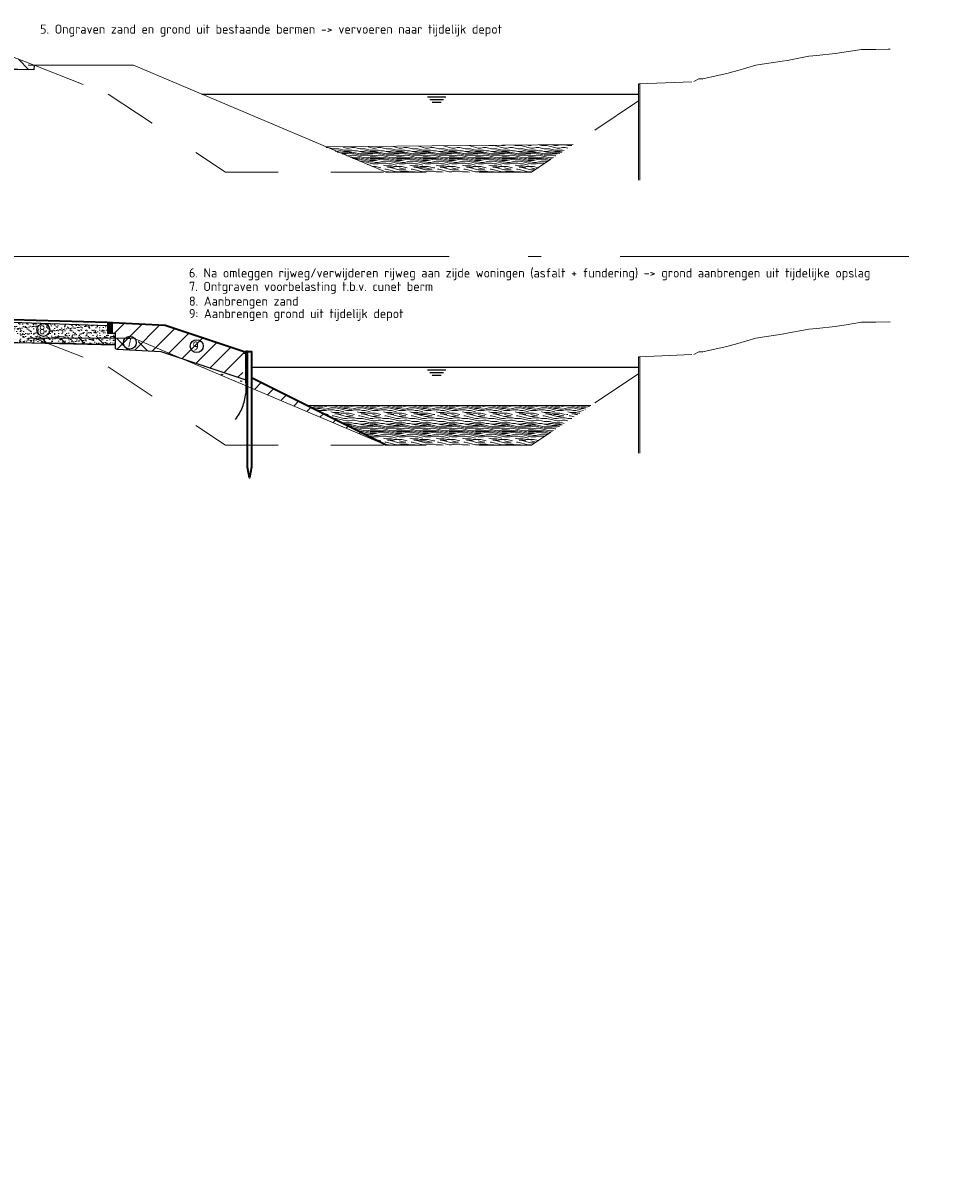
# Model space of a CAD drawing. Header units: metres. Extents: x -1 to 222837, y -2 to 853657.
# Tile 17 of 224: x 111356 to 111374, y 425545 to 425567. Entities that reach past the tile are written whole.
import ezdxf

# ---------------------------------------------------------------- set-up
doc = ezdxf.new("R2010")
doc.units = ezdxf.units.M
doc.header["$XCLIPFRAME"] = 0
for name, pattern in [('1-1', [20, 10, -10]), ('AL-NAP_LIJN', [15.25, 12, -1.5, 0.25, -1.5]), ('HIDDENX2', [19.05, 12.7, -6.35])]:
    doc.linetypes.add(name, pattern=pattern)
for name, color, linetype, lineweight in [('A-TXT-T25', 7, 'Continuous', 25), ('B-ALG', 8, 'Continuous', 5), ('B-WE-GW-GROND_SLIB-A', 252, 'Continuous', 18), ('B-WE-GW-MAAIVELD-GD', 93, 'Continuous', 18), ('B-WE-VH-VERHARDING_FUNDERING-A', 7, 'Continuous', 18), ('N-WE-AM-NAP-G', 7, 'AL-NAP_LIJN', 18), ('N-WE-GK-DAMWAND_Hout-G', 40, 'Continuous', 35), ('N-WE-GK-M', 7, 'Continuous', 18), ('N-WE-GW-BERM-G', 90, 'Continuous', 35), ('N-WE-GW-GROND-WERK-A', 7, 'Continuous', 18), ('N-WE-GW-WATERGANG-WERK-A', 92, 'Continuous', 18), ('N-WE-VH-VERHARDING_FUNDERING-A', 7, 'Continuous', 18)]:
    doc.layers.add(name, color=color, linetype=linetype, lineweight=lineweight)
for name, color, linetype in [('NIEUW', 3, 'Continuous'), ('PR-WATER', 140, 'Continuous'), ('PR-WATER @ 0.05', 140, 'Continuous'), ('X-REF', 7, 'Continuous')]:
    doc.layers.add(name, color=color, linetype=linetype)
doc.styles.add('NLCS-ISO-ANNOTATIEF-T25', font='NLCS-ISO.ttf', dxfattribs={"height": 2.5})
doc.styles.add('NLCS-ISO-M1000-T25', font='NLCS-ISO.ttf')
picture_1 = doc.add_image_def('image1.ecw', size_in_pixel=(400001, 250001))
picture_2 = doc.add_image_def('image2.ecw', size_in_pixel=(120000, 80000))

# ---------------------------------------------------------------- blocks, each defined once
blk = doc.blocks.new('opsluitband 100x200')
at = {"transparency": 33554610}
h = blk.add_hatch(color=8, dxfattribs=at)
h.dxf.hatch_style = 1
h.paths.add_polyline_path([(111221.896, 425865.107), (111221.896, 425864.907), (111221.996, 425864.907), (111221.996, 425865.107)])
at = {"flags": 128}
blk.add_lwpolyline([(111221.896, 425865.107), (111221.896, 425864.907), (111221.996, 425864.907), (111221.996, 425865.107)], close=True, dxfattribs=at)
blk = doc.blocks.new('DOORSNEDE_WATERLIJN')
at = {"linetype": 'Continuous'}
for p, q in [((-3.51, -1), (3.51, -1)), ((-2.63, -2), (2.62, -2)), ((-1.74, -3), (1.72, -3))]:
    blk.add_line(p, q, dxfattribs=at)
blk = doc.blocks.new('beschoeiing')
at = {"layer": 'N-WE-GK-DAMWAND_Hout-G', "flags": 128}
for points in [[(115181.26, 427398.829), (115181.26, 427398.979), (115181.23, 427398.979), (115181.23, 427398.829)], [(115181.34, 427396.779), (115181.3, 427396.579), (115181.26, 427396.779), (115181.26, 427398.979), (115181.34, 427398.979)], [(115181.26, 427398.679), (115181.26, 427398.829), (115181.23, 427398.829), (115181.23, 427398.679)], [(115181.26, 427398.529), (115181.26, 427398.679), (115181.23, 427398.679), (115181.23, 427398.529)], [(115181.26, 427398.379), (115181.26, 427398.529), (115181.23, 427398.529), (115181.23, 427398.379)]]:
    blk.add_lwpolyline(points, close=True, dxfattribs=at)
at = {"layer": 'NIEUW', "linetype": 'HIDDENX2', "ltscale": 0.5}
blk.add_lwpolyline([(115181.23, 427398.962), (115181.23, 427398.939), (115181.2, 427398.939), (115181.2, 427398.979), (115181.23, 427398.979), (115181.23, 427398.179, -0.131764), (115181.036, 427397.686)], format="xyb", dxfattribs=at)
blk = doc.blocks.new('BESCHOEIING1')
blk.add_blockref('beschoeiing', (-3940.745, -1556.733))

msp = doc.modelspace()

# ---------------------------------------------------------------- hatches: boundary and pattern name
at = {"layer": 'B-WE-GW-GROND_SLIB-A', "transparency": 33554585}
h = msp.add_hatch(dxfattribs=at)
h.set_pattern_fill('AGW-GROND_SLIB', color=256, style=0, pattern_type=2)
h.set_pattern_definition([(0, (111363.6517, 425564.44686), (0, 0.5), [0.1, -0.15, 0.05, -0.2]), (0, (111364.0017, 425564.45936), (0, 0.5), [0.1, -0.4]), (0, (111363.9517, 425564.48436), (0, 0.5), [0.05, -0.45]), (0, (111363.6767, 425564.49686), (0, 0.5), [0.025, -0.35, 0.025, -0.1]), (0, (111363.8517, 425564.52186), (0, 0.5), [0.1, -0.15, 0.025, -2.25]), (0, (111363.7267, 425564.53436), (0, 0.5), [0.075, -0.425]), (0, (111363.8517, 425564.54686), (0, 0.5), [0.15, -0.35]), (0, (111363.7017, 425564.55936), (0, 0.5), [0.1, -0.4]), (0, (111363.9017, 425574.69686), (0, 0.5), [0.25, -0.25]), (0, (111363.7517, 425564.59686), (0, 0.5), [0.05, -0.15, 0.1, -0.2]), (0, (111364.1017, 425564.60936), (0, 0.5), [0.1, -0.4]), (0, (111364.0017, 425564.62186), (0, 0.5), [0.05, -0.45]), (0, (111363.9017, 425564.63436), (0, 0.5), [0.05, -0.45]), (0, (111363.6517, 425564.64686), (0, 0.5), [0.1, -0.4]), (0, (111363.9017, 425564.65936), (0, 0.5), [0.1, -0.4]), (0, (111363.9017, 425564.68436), (0, 0.5), [0.1, -0.1, 0.1, -0.2]), (0, (111363.8017, 425564.70936), (0, 0.5), [0.05, -0.25, 0.1, -0.1]), (0, (111363.9017, 425564.72186), (0, 0.5), [0.15, -0.35]), (0, (111363.9017, 425564.74686), (0, 0.5), [0.1, -0.4]), (0, (111363.7017, 425564.75936), (0, 0.5), [0.15, -0.2, 0.05, -0.1]), (0, (111363.7017, 425564.78436), (0, 0.5), [0.25, -0.25]), (0, (111364.0017, 425564.79686), (0, 0.5), [0.05, -0.45]), (0, (111363.8517, 425564.80936), (0, 0.5), [0.1, -0.4]), (0, (111363.7517, 425564.82186), (0, 0.5), [0.05, -0.2, 0.05, -0.2]), (0, (111363.7017, 425564.83436), (0, 0.5), [0.05, -0.15, 0.1, -0.2]), (0, (111363.8017, 425564.84686), (0, 0.5), [0.05, -0.25, 0.05, -0.15]), (0, (111363.9017, 425564.85936), (0, 0.5), [0.15, -0.35]), (0, (111363.7017, 425564.88436), (0, 0.5), [0.1, -0.4]), (0, (111363.9517, 425564.89686), (0, 0.5), [0.05, -0.45]), (0, (111364.0517, 425564.90936), (0, 0.5), [0.05, -0.45]), (14.036, (111364.00169, 425564.48436), (0.5, -2e-11), [0.0515, -2.010053]), (14.036, (111364.05169, 425564.59686), (0.5, -2e-11), [0.0515, -2.010053]), (14.0362, (111364.00169, 425564.89686), (0.5, -2e-11), [0.0515, -2.010053]), (14.0362, (111363.85169, 425564.70936), (0.5, -2e-11), [0.0515, -2.010053]), (14.0362, (111363.95169, 425564.78436), (0.5, -2e-11), [0.0515, -2.010053]), (14.0362, (111364.00169, 425564.74686), (0.5, -2e-11), [0.0515, -2.010053]), (14.0362, (111363.75169, 425564.83436), (0.5, -2e-11), [0.0515, -2.010053]), (14.0362, (111363.95169, 425564.80936), (0.5, -2e-11), [0.0515, -2.010053]), (14.036, (111364.05169, 425564.62186), (0.5, -2e-11), [0.103, -1.958553]), (14.036, (111364.00169, 425564.65936), (0.5, -2e-11), [0.103, -1.958553]), (14.036, (111364.00169, 425564.68436), (0.5, -2e-11), [0.103, -1.958553]), (165.9638, (111363.85169, 425564.52186), (-0.5, -2e-11), [0.0515, -0.103, 0.0515, -1.855553]), (165.9638, (111363.75169, 425564.59686), (-0.5, -2e-11), [0.0515, -2.010053]), (165.9638, (111363.75169, 425564.82186), (-0.5, -2e-11), [0.103, -1.958553]), (194.036, (111364.00169, 425564.45936), (-0.5, 2e-11), [0.0515, -2.010053]), (345.964, (111364.10169, 425564.45936), (0.5, 2e-11), [0.0515, -2.010053]), (345.9638, (111363.95169, 425564.63436), (0.5, 2e-11), [0.0515, -2.010053]), (345.964, (111364.05169, 425564.72186), (0.5, 2e-11), [0.0515, -2.010053]), (345.9638, (111363.85169, 425564.75936), (0.5, 2e-11), [0.0515, -2.010053]), (345.9638, (111363.80169, 425564.82186), (0.5, 2e-11), [0.0515, -2.010053]), (345.9638, (111363.85169, 425564.84686), (0.5, 2e-11), [0.0515, -2.010053]), (345.9638, (111363.85169, 425564.75936), (0.5, 2e-11), [0.0515, -2.010053]), (345.9638, (111364.00169, 425564.83436), (0.5, 2e-11), [0.206, -1.855553]), (345.9638, (111363.70169, 425564.49686), (0.5, 2e-11), [0.206, -1.855553]), (345.9638, (111363.75169, 425564.53436), (0.5, 2e-11), [0.206, -1.855553]), (345.9638, (111363.80169, 425564.55936), (0.5, 2e-11), [0.0515, -0.103, 0.103, -1.804053]), (345.9638, (111363.80169, 425564.59686), (0.5, 2e-11), [0.103, -0.103, 0.103, -1.752553]), (345.9638, (111363.75169, 425564.64686), (0.5, 2e-11), [0.206, -1.855553]), (345.9638, (111363.70169, 425564.68436), (0.5, 2e-11), [0.206, -1.855553]), (345.9638, (111363.70169, 425564.70936), (0.5, 2e-11), [0.206, -1.855553]), (345.9638, (111364.05169, 425564.85936), (0.5, 2e-11), [0.0515, -2.010053]), (345.964, (111364.10169, 425564.90936), (0.5, 1e-07), [0.103, -1.958553]), (345.9638, (111363.80169, 425564.88436), (0.5, 1e-07), [0.103, -1.958553]), (345.9638, (111363.75169, 425564.44686), (0.5, 9e-09), [0.206, -1.855553]), (345.964, (111364.05169, 425564.79686), (0.5, 9e-09), [0.1545, -1.907053]), (345.964, (111364.10169, 425564.75936), (0.5, 9e-09), [0.309, -1.752553])])
h.paths.add_polyline_path([(111362.0606, 425564.4103), (111363.2045, 425563.9388), (111365.9639, 425563.9388), (111366.7555, 425564.4665)])
at = {"layer": 'B-WE-GW-GROND_SLIB-A', "transparency": 33554687}
h = msp.add_hatch(dxfattribs=at)
h.set_pattern_fill('AGW-GROND_SLIB', color=256, style=0, pattern_type=2)
h.set_pattern_definition([(0, (111363.6517, 425559.2644), (0, 0.5), [0.1, -0.15, 0.05, -0.2]), (0, (111364.0017, 425559.2769), (0, 0.5), [0.1, -0.4]), (0, (111363.9517, 425559.3019), (0, 0.5), [0.05, -0.45]), (0, (111363.6767, 425559.3144), (0, 0.5), [0.025, -0.35, 0.025, -0.1]), (0, (111363.8517, 425559.3394), (0, 0.5), [0.1, -0.15, 0.025, -2.25]), (0, (111363.7267, 425559.3519), (0, 0.5), [0.075, -0.425]), (0, (111363.8517, 425559.3644), (0, 0.5), [0.15, -0.35]), (0, (111363.7017, 425559.3769), (0, 0.5), [0.1, -0.4]), (0, (111363.9017, 425569.5144), (0, 0.5), [0.25, -0.25]), (0, (111363.7517, 425559.4144), (0, 0.5), [0.05, -0.15, 0.1, -0.2]), (0, (111364.1017, 425559.4269), (0, 0.5), [0.1, -0.4]), (0, (111364.0017, 425559.4394), (0, 0.5), [0.05, -0.45]), (0, (111363.9017, 425559.4519), (0, 0.5), [0.05, -0.45]), (0, (111363.6517, 425559.4644), (0, 0.5), [0.1, -0.4]), (0, (111363.9017, 425559.4769), (0, 0.5), [0.1, -0.4]), (0, (111363.9017, 425559.5019), (0, 0.5), [0.1, -0.1, 0.1, -0.2]), (0, (111363.8017, 425559.5269), (0, 0.5), [0.05, -0.25, 0.1, -0.1]), (0, (111363.9017, 425559.5394), (0, 0.5), [0.15, -0.35]), (0, (111363.9017, 425559.5644), (0, 0.5), [0.1, -0.4]), (0, (111363.7017, 425559.5769), (0, 0.5), [0.15, -0.2, 0.05, -0.1]), (0, (111363.7017, 425559.6019), (0, 0.5), [0.25, -0.25]), (0, (111364.0017, 425559.6144), (0, 0.5), [0.05, -0.45]), (0, (111363.8517, 425559.6269), (0, 0.5), [0.1, -0.4]), (0, (111363.7517, 425559.6394), (0, 0.5), [0.05, -0.2, 0.05, -0.2]), (0, (111363.7017, 425559.6519), (0, 0.5), [0.05, -0.15, 0.1, -0.2]), (0, (111363.8017, 425559.6644), (0, 0.5), [0.05, -0.25, 0.05, -0.15]), (0, (111363.9017, 425559.6769), (0, 0.5), [0.15, -0.35]), (0, (111363.7017, 425559.7019), (0, 0.5), [0.1, -0.4]), (0, (111363.9517, 425559.7144), (0, 0.5), [0.05, -0.45]), (0, (111364.0517, 425559.7269), (0, 0.5), [0.05, -0.45]), (14.0362, (111364.00169, 425559.30191), (0.5, -2e-11), [0.0515, -2.010053]), (14.0362, (111364.05169, 425559.41441), (0.5, -2e-11), [0.0515, -2.010053]), (14.0362, (111364.00169, 425559.71441), (0.5, -2e-11), [0.0515, -2.010053]), (14.0362, (111363.85169, 425559.52691), (0.5, -2e-11), [0.0515, -2.010053]), (14.0362, (111363.95169, 425559.60191), (0.5, -2e-11), [0.0515, -2.010053]), (14.0362, (111364.00169, 425559.56441), (0.5, -2e-11), [0.0515, -2.010053]), (14.0362, (111363.75169, 425559.65191), (0.5, -2e-11), [0.0515, -2.010053]), (14.0362, (111363.95169, 425559.62691), (0.5, -2e-11), [0.0515, -2.010053]), (14.0362, (111364.05169, 425559.43941), (0.5, -2e-11), [0.103, -1.958553]), (14.0362, (111364.00169, 425559.47691), (0.5, -2e-11), [0.103, -1.958553]), (14.0362, (111364.00169, 425559.50191), (0.5, -2e-11), [0.103, -1.958553]), (165.9638, (111363.85169, 425559.33941), (-0.5, -2e-11), [0.0515, -0.103, 0.0515, -1.855553]), (165.9638, (111363.75169, 425559.41441), (-0.5, -2e-11), [0.0515, -2.010053]), (165.9638, (111363.75169, 425559.63941), (-0.5, -2e-11), [0.103, -1.958553]), (194.0362, (111364.00169, 425559.27691), (-0.5, 2e-11), [0.0515, -2.010053]), (345.9638, (111364.10169, 425559.27691), (0.5, 2e-11), [0.0515, -2.010053]), (345.9638, (111363.95169, 425559.45191), (0.5, 2e-11), [0.0515, -2.010053]), (345.9638, (111364.05169, 425559.53941), (0.5, 2e-11), [0.0515, -2.010053]), (345.9638, (111363.85169, 425559.57691), (0.5, 2e-11), [0.0515, -2.010053]), (345.9638, (111363.80169, 425559.63941), (0.5, 2e-11), [0.0515, -2.010053]), (345.9638, (111363.85169, 425559.66441), (0.5, 2e-11), [0.0515, -2.010053]), (345.9638, (111363.85169, 425559.57691), (0.5, 2e-11), [0.0515, -2.010053]), (345.9638, (111364.00169, 425559.65191), (0.5, 2e-11), [0.206, -1.855553]), (345.9638, (111363.70169, 425559.31441), (0.5, 2e-11), [0.206, -1.855553]), (345.9638, (111363.75169, 425559.35191), (0.5, 2e-11), [0.206, -1.855553]), (345.9638, (111363.80169, 425559.37691), (0.5, 2e-11), [0.0515, -0.103, 0.103, -1.804053]), (345.9638, (111363.80169, 425559.41441), (0.5, 2e-11), [0.103, -0.103, 0.103, -1.752553]), (345.9638, (111363.75169, 425559.46441), (0.5, 2e-11), [0.206, -1.855553]), (345.9638, (111363.70169, 425559.50191), (0.5, 2e-11), [0.206, -1.855553]), (345.9638, (111363.70169, 425559.52691), (0.5, 2e-11), [0.206, -1.855553]), (345.9638, (111364.05169, 425559.67691), (0.5, 2e-11), [0.0515, -2.010053]), (345.9638, (111364.10169, 425559.72691), (0.5, 1e-07), [0.103, -1.958553]), (345.9638, (111363.80169, 425559.70191), (0.5, 1e-07), [0.103, -1.958553]), (345.9638, (111363.75169, 425559.26441), (0.5, 9e-09), [0.206, -1.855553]), (345.9638, (111364.05169, 425559.61441), (0.5, 9e-09), [0.1545, -1.907053]), (345.9638, (111364.10169, 425559.57691), (0.5, 9e-09), [0.309, -1.752553])])
h.paths.add_polyline_path([(111361.7045, 425559.5063), (111363.2045, 425558.7563), (111365.9639, 425558.7563), (111367.0889, 425559.5063)])
at = {"layer": 'B-WE-VH-VERHARDING_FUNDERING-A', "transparency": 33554508}
h = msp.add_hatch(dxfattribs=at)
h.set_pattern_fill('AVH-FUNDERING_BIMS', color=256, scale=0.5, style=0, pattern_type=2)
h.set_pattern_definition([(30, (106045.87115, 432860.83689), (0.0721688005, 0.12499997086), [0.025, -0.225]), (150, (106045.87115, 432860.83689), (-0.1443375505, 2.914e-08), [0.025, -0.225])])
h.paths.add_polyline_path([(111359.2748, 425560.4193), (111360.546, 425559.8814), (111360.5401, 425560.0173), (111360.4751, 425560.0173)])
at = {"layer": 'N-WE-GW-GROND-WERK-A', "transparency": 33554585}
h = msp.add_hatch(dxfattribs=at)
h.set_pattern_fill('AGW-WERK_AANVULLEN', color=256, style=0, pattern_type=2)
h.set_pattern_definition([(45, (-165.92163, -79.7162), (-0.1767766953, 0.1767766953), [])])
h.paths.add_polyline_path([(111358.9258, 425560.5362), (111360.4751, 425560.0173), (111360.5104, 425560.5326), (111359.0104, 425561.0326), (111358.0104, 425561.0826), (111358.0104, 425560.8826), (111358.0604, 425560.8826), (111358.0604, 425560.5928), (111358.0931, 425560.5778)])
h = msp.add_hatch(dxfattribs=at)
h.set_pattern_fill('AGW-WERK_AANVULLEN', color=256, style=0, pattern_type=2)
h.set_pattern_definition([(45, (111481.53273, 425653.77274), (-0.1767767, 0.1767767), [])])
h.paths.add_polyline_path([(111360.6501, 425559.8373), (111361.5193, 425559.4695), (111363.2045, 425558.7563), (111360.6445, 425560.0363)])
at = {"layer": 'N-WE-GW-WATERGANG-WERK-A', "transparency": 33554585}
h = msp.add_hatch(dxfattribs=at)
h.set_pattern_fill('AGW-WERK_ONTGRAVEN', color=256, style=0, pattern_type=2)
h.set_pattern_definition([(135, (0, 3.75392), (-0.1767766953, -0.1767766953), [])])
h.paths.add_polyline_path([(111353.3444, 425566.398), (111353.174, 425566.285), (111353.1497, 425566.269), (111352.752, 425566.2927), (111351.8604, 425566.3461), (111351.8604, 425565.9576), (111352.1204, 425565.9576), (111352.1212, 425565.9866), (111355.9809, 425565.8901), (111356.2104, 425565.8901), (111356.5183, 425565.8825), (111356.5204, 425565.9688), (111355.5305, 425566.3528), (111355.4072, 425566.4005), (111355.1311, 425566.4003)])
h = msp.add_hatch(dxfattribs=at)
h.set_pattern_fill('AGW-WERK_ONTGRAVEN', color=256, style=0, pattern_type=2)
h.set_pattern_definition([(135, (0, 5.97213), (-0.1767766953, -0.1767766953), [])])
h.paths.add_polyline_path([(111356.5204, 425560.7864), (111356.5183, 425560.7001), (111358.0604, 425560.6619), (111358.0342, 425560.6049), (111358.0931, 425560.5778), (111358.7646, 425560.5442), (111358.4057, 425560.7871)])
at = {"layer": 'N-WE-VH-VERHARDING_FUNDERING-A', "transparency": 33554508}
h = msp.add_hatch(dxfattribs=at)
h.set_pattern_fill('AVH-FUNDERING_ZAND', color=256, style=0, pattern_type=2)
h.set_pattern_definition([(37.5, (-165.92163, -79.71621), (-0.003149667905, 0.09634118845), [0, -0.076, 0, -0.085, 0, -0.08125]), (7.5, (-165.92163, -79.71621), (0.088488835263, 0.14110730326), [0, -0.041, 0, -0.0685, 0, -0.02625]), (327.5, (-165.98313, -79.71621), (0.155707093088, 0.000282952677), [0, -0.025, 0, -0.09, 0, -0.1175]), (317.5, (-165.98313, -79.71621), (0.15030633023, 0.043883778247), [0, -0.0125, 0, -0.059, 0, -0.0675])])
h.paths.add_polyline_path([(111358.0604, 425560.8826), (111358.0104, 425560.8826), (111357.9104, 425560.8826), (111357.9101, 425561.0226), (111356.1104, 425561.0869), (111356.1104, 425560.8633), (111356.2104, 425560.8633), (111356.2104, 425560.7077), (111356.5808, 425560.6985), (111357.0752, 425560.6863), (111358.0621, 425560.6619)])

# ---------------------------------------------------------------- linework, layer by layer
at = {"flags": 128}
for points in [[(111356.5204, 425565.9688), (111356.5183, 425565.8825), (111356.2104, 425565.8901), (111355.9809, 425565.8901), (111352.1212, 425565.9866), (111352.1204, 425565.9576), (111351.8604, 425565.9576), (111351.8604, 425566.3461)], [(111357.9104, 425561.0226), (111356.1104, 425561.0872)], [(111351.8604, 425560.7752), (111352.1204, 425560.7752), (111352.1212, 425560.8042), (111355.9809, 425560.7077), (111356.2104, 425560.7077), (111358.0604, 425560.6619), (111358.0604, 425560.5928), (111358.0931, 425560.5778), (111358.9258, 425560.5362), (111360.5401, 425559.9955)], [(111358.0104, 425560.8826), (111358.0604, 425560.8826), (111358.0621, 425560.6619), (111357.0752, 425560.6863), (111356.6484, 425560.6969)], [(111358.0604, 425560.5928), (111358.0931, 425560.5778), (111358.9258, 425560.5362), (111360.5401, 425559.9955)]]:
    msp.add_lwpolyline(points, dxfattribs=at)
at = {"color": 4}
for centre in [(111356.6962, 425560.9435), (111358.3385, 425560.7018), (111359.6082, 425560.6361)]:
    msp.add_circle(centre, 0.1224, dxfattribs=at)
at = {"layer": 'B-ALG', "flags": 128}
for points in [[(111368.0161, 425563.7891), (111368.0161, 425565.618), (111367.9961, 425565.618), (111367.9961, 425563.7891)], [(111368.0161, 425558.6066), (111368.0161, 425560.4356), (111367.9961, 425560.4356), (111367.9961, 425558.6066)]]:
    msp.add_lwpolyline(points, dxfattribs=at)
at = {"layer": 'B-WE-GW-GROND_SLIB-A', "flags": 128}
for points in [[(111362.0606, 425564.4228), (111366.7555, 425564.4665)], [(111361.7045, 425559.5063), (111367.0889, 425559.5063)], [(111361.7045, 425559.5063), (111367.0889, 425559.5063)]]:
    msp.add_lwpolyline(points, dxfattribs=at)
at = {"layer": 'B-WE-GW-MAAIVELD-GD', "color": 93, "linetype": 'Continuous', "lineweight": 18}
for points in [[(111355.5305, 425566.3528), (111356.5204, 425565.9688)], [(111369.0443, 425565.6593), (111369.1374, 425565.7094), (111369.2128, 425565.712), (111369.6971, 425565.8181), (111369.7154, 425565.8235), (111369.8758, 425565.8696), (111370.218, 425565.9707), (111370.2569, 425565.9787), (111370.7206, 425566.0475), (111370.8166, 425566.0629), (111371.2232, 425566.1434), (111371.3763, 425566.1551), (111371.7258, 425566.1913), (111371.936, 425566.226), (111372.2284, 425566.2716), (111372.4958, 425566.2718), (111372.731, 425566.2771), (111372.7699, 425566.272)], [(111363.2045, 425563.9388), (111358.4057, 425565.9695), (111356.4072, 425565.9688)], [(111358.4057, 425560.7871), (111356.5204, 425560.7864), (111356.5183, 425560.7001), (111356.2104, 425560.7077), (111355.9809, 425560.7077), (111352.1212, 425560.8042), (111352.1204, 425560.7752), (111351.8604, 425560.7752), (111351.8604, 425561.1636)], [(111369.0443, 425560.4768), (111369.1374, 425560.527), (111369.2128, 425560.5295), (111369.6971, 425560.6356), (111369.7154, 425560.641), (111369.8758, 425560.6872), (111370.218, 425560.7882), (111370.2569, 425560.7962), (111370.7206, 425560.8651), (111370.8166, 425560.8805), (111371.2232, 425560.961), (111371.3763, 425560.9727), (111371.7258, 425561.0088), (111371.936, 425561.0435), (111372.2284, 425561.0892), (111372.4958, 425561.0894), (111372.731, 425561.0947), (111372.7699, 425561.0896)], [(111363.2045, 425558.7563), (111358.4057, 425560.7871), (111356.4072, 425560.7863)]]:
    msp.add_lwpolyline(points, dxfattribs=at)
at = {"layer": 'B-WE-GW-MAAIVELD-GD', "color": 93, "linetype": '1-1', "lineweight": 18, "ltscale": 0.1, "transparency": 33554508}
for points in [[(111356.5204, 425565.9688), (111357.9268, 425565.4233), (111360.1535, 425563.9388), (111363.2045, 425563.9388)], [(111356.5204, 425560.7864), (111357.9268, 425560.2408), (111360.1535, 425558.7563), (111363.2045, 425558.7563)]]:
    msp.add_lwpolyline(points, dxfattribs=at)
at = {"layer": 'B-WE-GW-MAAIVELD-GD', "color": 93, "linetype": '1-1', "lineweight": 18, "ltscale": 0.1}
for points in [[(111368.0061, 425565.618), (111369.0443, 425565.6593)], [(111367.9961, 425565.2936), (111365.9639, 425563.9388), (111363.2045, 425563.9388)], [(111368.0061, 425560.4356), (111369.0443, 425560.4768)], [(111367.9961, 425560.1111), (111365.9639, 425558.7563), (111363.2045, 425558.7563)]]:
    msp.add_lwpolyline(points, dxfattribs=at)
at = {"layer": 'N-WE-AM-NAP-G'}
msp.add_line((111337.1461, 425562.3363), (111373.1228, 425562.3363), dxfattribs=at)
at = {"layer": 'N-WE-GW-BERM-G', "flags": 128}
for points in [[(111357.9104, 425561.0826), (111356.1104, 425561.1376)], [(111358.0104, 425561.0826), (111359.0104, 425561.0326), (111360.5104, 425560.5326)], [(111363.2045, 425558.7563), (111360.6445, 425560.0363)]]:
    msp.add_lwpolyline(points, dxfattribs=at)
at = {"layer": 'PR-WATER', "flags": 128}
for points in [[(111359.7072, 425565.4188), (111367.9961, 425565.4188)], [(111360.6501, 425560.2363), (111367.9961, 425560.2363)]]:
    msp.add_lwpolyline(points, dxfattribs=at)

# ---------------------------------------------------------------- block references
msp.add_blockref('opsluitband 100x200', (136.0149, -304.0242))
at = {"layer": 'N-WE-GK-M'}
msp.add_blockref('BESCHOEIING1', (120.0547, -281.7099), dxfattribs=at)
at = {"layer": 'PR-WATER @ 0.05', "xscale": 0.05, "yscale": 0.05, "zscale": 0.05}
for p in [(111364.1626, 425565.4188), (111364.1626, 425560.2363)]:
    msp.add_blockref('DOORSNEDE_WATERLIJN', p, dxfattribs=at)

# ---------------------------------------------------------------- texts
at = {"char_height": 0.175, "attachment_point": 1, "style": 'NLCS-ISO-M1000-T25'}
for s, insert in [('5. Ongraven zand en grond uit bestaande bermen -> vervoeren naar tijdelijk depot', (111356.6346, 425566.7434)), ('6. Na omleggen rijweg/verwijderen rijweg aan zijde woningen (asfalt + fundering) -> grond aanbrengen uit tijdelijke opslag', (111359.4606, 425562.1145)), ('7. Ontgraven voorbelasting t.b.v. cunet berm', (111359.4606, 425561.8575)), ('8. Aanbrengen zand', (111359.4606, 425561.5778)), ('9: Aanbrengen grond uit tijdelijk depot', (111359.4606, 425561.3421))]:
    msp.add_mtext_dynamic_manual_height_columns(s, width=27.088791, gutter_width=12.5, heights=[0.2275], dxfattribs=dict(at, insert=insert))
at = {"layer": 'A-TXT-T25', "color": 4, "char_height": 0.175, "width": 2.236067, "attachment_point": 3, "style": 'NLCS-ISO-ANNOTATIEF-T25'}
for s, insert in [('8', (111356.7369, 425561.0329)), ('7', (111358.3792, 425560.7912)), ('9', (111359.6489, 425560.7254))]:
    msp.add_mtext(s, dxfattribs=dict(at, insert=insert))

# ---------------------------------------------------------------- pictures from other files: only their frames are drawn
at = {"layer": 'X-REF'}
image = msp.add_image(picture_1, insert=(100000.0001, 424999.9001), size_in_units=(40000, 25000.0375), dxfattribs=at)
image.set_boundary_path([(93497.8255, 208977.5368), (156894.5073, 250000.5)])
image = msp.add_image(picture_2, insert=(109499.5231, 424999.9595), size_in_units=(6001.8618, 4001.2412), dxfattribs=at)
image.dxf.flags = 7

doc.saveas('drawing.dxf')
